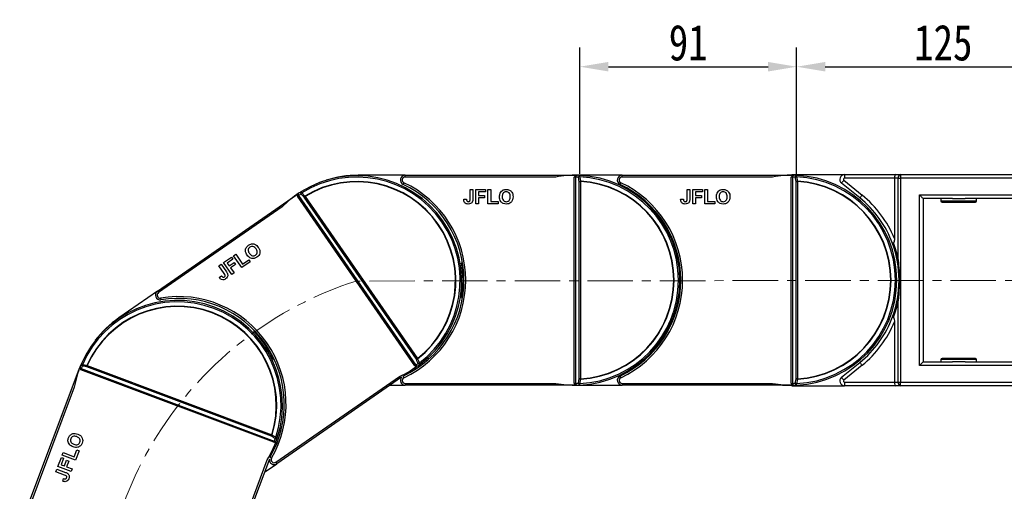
# Model space of a CAD drawing. Header units: millimetres. Extents: x -1637 to 445, y 81 to 1539.
# Tile 22 of 52: x -869 to -456, y 939 to 1137. Entities that reach past the tile are written whole.
import ezdxf

# ---------------------------------------------------------------- set-up
doc = ezdxf.new("R2010")
doc.units = ezdxf.units.MM
doc.linetypes.add('CENTERX2', pattern=[20.32, 12.7, -2.54, 2.54, -2.54])
doc.styles.get("Standard").update_dxf_attribs({"font": '仿宋_GB2312.ttf', "width": 0.8})
doc.dimstyles.new('ISO-60.1', dxfattribs={"dimtxt": 15, "dimasz": 12, "dimexe": 8, "dimexo": 0.625, "dimgap": 2.5, "dimtad": 1, "dimdsep": 46, "dimtxsty": 'Standard', "dimcen": 2.5, "dimadec": 0, "dimazin": 0, "dimtfac": 1, "dimtmove": 0, "dimatfit": 3, "dimfxl": 0, "dimarcsym": 0})

# ---------------------------------------------------------------- blocks, each defined once
blk = doc.blocks.new('*D3488')
at = {"color": 0, "lineweight": -2}
for p, q in [((-543.43, 1072.22), (-543.43, 1125.18)), ((-420.41, 1070.53), (-420.41, 1125.18)), ((-531.43, 1117.18), (-432.41, 1117.18))]:
    blk.add_line(p, q, dxfattribs=at)
at = {"color": 0, "lineweight": 9}
for points in [[(-531.43, 1119.18), (-531.43, 1115.18), (-543.43, 1117.18)], [(-432.41, 1119.18), (-432.41, 1115.18), (-420.41, 1117.18)]]:
    blk.add_solid(points, dxfattribs=at)
at = {"layer": 'Defpoints', "color": 0, "lineweight": 9}
for p in [(-420.41, 1117.18), (-543.43, 1071.59), (-420.41, 1069.9)]:
    blk.add_point(p, dxfattribs=at)
at = {"color": 0, "lineweight": 9, "insert": (-481.92, 1127.18), "char_height": 15, "attachment_point": 5}
blk.add_mtext('125', dxfattribs=at)
blk = doc.blocks.new('*D3489')
at = {"color": 0, "lineweight": -2}
for p, q in [((-634.43, 1072.22), (-634.43, 1125.18)), ((-543.43, 1072.22), (-543.43, 1125.18)), ((-622.43, 1117.18), (-555.43, 1117.18))]:
    blk.add_line(p, q, dxfattribs=at)
at = {"color": 0, "lineweight": 9}
for points in [[(-622.43, 1119.18), (-622.43, 1115.18), (-634.43, 1117.18)], [(-555.43, 1119.18), (-555.43, 1115.18), (-543.43, 1117.18)]]:
    blk.add_solid(points, dxfattribs=at)
at = {"layer": 'Defpoints', "color": 0, "lineweight": 9}
for p in [(-543.43, 1117.18), (-634.43, 1071.59), (-543.43, 1071.59)]:
    blk.add_point(p, dxfattribs=at)
at = {"color": 0, "lineweight": 9, "insert": (-588.93, 1127.18), "char_height": 15, "attachment_point": 5}
blk.add_mtext('91', dxfattribs=at)

msp = doc.modelspace()

# ---------------------------------------------------------------- linework, layer by layer
at = {"color": 7, "linetype": 'Continuous', "lineweight": 25}
for p, q in [((-707.69, 1071.661), (-727.412, 1071.661)), ((-707.69, 1070.911), (-707.69, 1071.661)), ((-707.69, 1071.661), (-636.723, 1071.661)), ((-644.501, 1070.911), (-707.69, 1070.911)), ((-636.723, 1071.661), (-636.723, 1071.66)), ((-636.723, 1071.661), (-636.412, 1071.661)), ((-636.723, 984.411), (-636.723, 1070.911)), ((-636.567, 1070.911), (-636.723, 1070.911)), ((-616.69, 1071.661), (-636.412, 1071.661)), ((-636.192, 1070.905), (-636.192, 984.418)), ((-616.69, 1070.911), (-616.69, 1071.661)), ((-616.69, 1071.661), (-545.723, 1071.661)), ((-553.501, 1070.911), (-616.69, 1070.911)), ((-545.723, 1071.661), (-545.723, 1071.66)), ((-545.723, 1071.661), (-545.412, 1071.661)), ((-545.723, 984.411), (-545.723, 1070.911)), ((-545.567, 1070.911), (-545.723, 1070.911)), ((-545.412, 1071.925), (-523.327, 1071.925)), ((-545.192, 1070.905), (-545.192, 984.418)), ((-523.327, 1071.925), (-523.327, 1070.425)), ((-523.327, 1071.925), (-501.791, 1071.925)), ((-502.412, 1070.425), (-523.327, 1070.425)), ((-500.851, 1070.425), (-502.412, 1070.425)), ((-502.412, 1070.425), (-502.412, 1045.11)), ((-501.791, 1071.925), (-499.791, 1071.925)), ((-500.851, 1070.425), (-499.791, 1070.425)), ((-500.851, 1036.323), (-500.851, 1070.425)), ((-499.791, 1071.925), (-499.791, 1070.425)), ((-499.791, 1071.925), (-422.412, 1071.925)), ((-422.412, 1070.425), (-499.791, 1070.425)), ((-499.791, 1070.425), (-499.791, 984.897)), ((-634.632, 1069.022), (-634.101, 1069.022)), ((-634.632, 986.3), (-634.632, 1069.022)), ((-634.101, 1069.022), (-634.101, 986.3)), ((-543.632, 1069.022), (-543.101, 1069.022)), ((-543.632, 986.3), (-543.632, 1069.022)), ((-543.101, 1069.022), (-543.101, 986.3)), ((-516.924, 1062.166), (-524.586, 1068.371)), ((-523.642, 1069.536), (-515.98, 1063.332)), ((-811.644, 1023.056), (-753.308, 1063.47)), ((-703.622, 991.75), (-752.881, 1062.854)), ((-752.441, 1063.15), (-703.189, 992.057)), ((-702.978, 994.493), (-750.086, 1062.492)), ((-749.65, 1062.794), (-702.542, 994.795)), ((-680.411, 1065.661), (-679.257, 1065.661)), ((-680.411, 1061.778), (-680.411, 1065.661)), ((-679.257, 1065.661), (-679.257, 1061.879)), ((-678.026, 1059.661), (-678.026, 1065.661)), ((-678.026, 1065.661), (-673.949, 1065.661)), ((-673.949, 1064.661), (-676.873, 1064.661)), ((-676.873, 1064.661), (-676.873, 1063.199)), ((-676.873, 1063.199), (-674.334, 1063.199)), ((-674.334, 1062.199), (-676.873, 1062.199)), ((-676.873, 1062.199), (-676.873, 1059.661)), ((-674.334, 1063.199), (-674.334, 1062.199)), ((-673.949, 1065.661), (-673.949, 1064.661)), ((-672.949, 1059.661), (-672.949, 1065.661)), ((-672.949, 1065.661), (-671.796, 1065.661)), ((-671.796, 1065.661), (-671.796, 1060.661)), ((-589.411, 1065.661), (-588.257, 1065.661)), ((-589.411, 1061.778), (-589.411, 1065.661)), ((-588.257, 1065.661), (-588.257, 1061.879)), ((-587.026, 1059.661), (-587.026, 1065.661)), ((-587.026, 1065.661), (-582.949, 1065.661)), ((-582.949, 1064.661), (-585.873, 1064.661)), ((-585.873, 1064.661), (-585.873, 1063.199)), ((-585.873, 1063.199), (-583.334, 1063.199)), ((-583.334, 1062.199), (-585.873, 1062.199)), ((-585.873, 1062.199), (-585.873, 1059.661)), ((-583.334, 1063.199), (-583.334, 1062.199)), ((-582.949, 1065.661), (-582.949, 1064.661)), ((-581.949, 1059.661), (-581.949, 1065.661)), ((-581.949, 1065.661), (-580.796, 1065.661)), ((-580.796, 1065.661), (-580.796, 1060.661)), ((-491.912, 991.897), (-491.912, 1063.425)), ((-491.912, 1063.425), (-428.912, 1063.425)), ((-490.412, 1061.925), (-490.412, 993.397)), ((-478.104, 1061.925), (-490.412, 1061.925)), ((-482.912, 1061.925), (-482.912, 1060.925)), ((-478.104, 1061.925), (-472.719, 1061.925)), ((-443.104, 1061.925), (-472.719, 1061.925)), ((-467.912, 1060.925), (-467.912, 1061.925)), ((-759.275, 1058.424), (-811.217, 1022.44)), ((-683.103, 1061.584), (-681.949, 1061.661)), ((-676.873, 1059.661), (-678.026, 1059.661)), ((-668.719, 1059.661), (-672.949, 1059.661)), ((-671.796, 1060.661), (-668.719, 1060.661)), ((-668.719, 1060.661), (-668.719, 1059.661)), ((-592.103, 1061.584), (-590.949, 1061.661)), ((-585.873, 1059.661), (-587.026, 1059.661)), ((-577.719, 1059.661), (-581.949, 1059.661)), ((-580.796, 1060.661), (-577.719, 1060.661)), ((-577.719, 1060.661), (-577.719, 1059.661)), ((-482.412, 1060.425), (-468.412, 1060.425)), ((-783.843, 1035.017), (-780.492, 1037.338)), ((-780.492, 1037.338), (-779.923, 1036.516)), ((-779.67, 1037.908), (-778.722, 1038.565)), ((-776.253, 1032.976), (-779.67, 1037.908)), ((-778.722, 1038.565), (-775.874, 1034.455)), ((-785.804, 1033.659), (-784.855, 1034.316)), ((-783.592, 1030.466), (-785.804, 1033.659)), ((-784.855, 1034.316), (-782.701, 1031.207)), ((-780.427, 1030.085), (-783.843, 1035.017)), ((-779.923, 1036.516), (-782.325, 1034.852)), ((-782.325, 1034.852), (-781.493, 1033.65)), ((-781.493, 1033.65), (-779.406, 1035.096)), ((-778.837, 1034.274), (-780.924, 1032.828)), ((-780.924, 1032.828), (-779.478, 1030.742)), ((-779.406, 1035.096), (-778.837, 1034.274)), ((-772.775, 1035.385), (-776.253, 1032.976)), ((-775.874, 1034.455), (-773.345, 1036.207)), ((-773.345, 1036.207), (-772.775, 1035.385)), ((-683.616, 1034.961), (-684.022, 1034.961)), ((-592.616, 1034.961), (-593.022, 1034.961)), ((-785.695, 1028.774), (-784.79, 1029.494)), ((-779.478, 1030.742), (-780.427, 1030.085)), ((-811.644, 1023.056), (-827.856, 1011.825)), ((-684.022, 1020.361), (-683.616, 1020.361)), ((-593.022, 1020.361), (-592.616, 1020.361)), ((-500.851, 984.897), (-500.851, 1018.999)), ((-502.412, 1010.212), (-502.412, 984.897)), ((-770.955, 1006.598), (-771.289, 1006.367)), ((-841.086, 991.872), (-763.639, 962.803)), ((-762.974, 994.365), (-762.641, 994.596)), ((-703.402, 991.711), (-702.651, 991.684)), ((-524.586, 986.951), (-516.924, 993.156)), ((-515.98, 991.99), (-523.642, 985.786)), ((-428.912, 991.897), (-491.912, 991.897)), ((-490.412, 993.397), (-478.104, 993.397)), ((-482.912, 994.397), (-482.912, 993.397)), ((-468.412, 994.897), (-482.412, 994.897)), ((-472.719, 993.397), (-478.104, 993.397)), ((-472.719, 993.397), (-443.104, 993.397)), ((-467.912, 993.397), (-467.912, 994.397)), ((-869.416, 923.904), (-844.478, 990.345)), ((-843.776, 990.081), (-843.721, 990.227)), ((-762.792, 959.685), (-843.776, 990.081)), ((-843.583, 990.576), (-762.612, 960.184)), ((-763.826, 962.306), (-841.273, 991.375)), ((-703.194, 991.133), (-708.352, 987.56)), ((-761.957, 951.336), (-710.016, 987.32)), ((-709.199, 986.973), (-761.53, 950.719)), ((-713.98, 983.661), (-707.69, 983.661)), ((-707.69, 984.411), (-707.69, 983.661)), ((-707.69, 984.411), (-644.501, 984.411)), ((-636.723, 983.661), (-707.69, 983.661)), ((-636.567, 984.411), (-636.723, 984.411)), ((-636.723, 983.661), (-636.723, 983.662)), ((-636.412, 983.661), (-636.723, 983.661)), ((-636.564, 984.254), (-635.962, 983.804)), ((-636.412, 983.661), (-616.69, 983.661)), ((-634.101, 986.3), (-634.632, 986.3)), ((-616.69, 984.411), (-616.69, 983.661)), ((-616.69, 984.411), (-553.501, 984.411)), ((-545.723, 983.661), (-616.69, 983.661)), ((-545.567, 984.411), (-545.723, 984.411)), ((-545.723, 983.661), (-545.723, 983.662)), ((-545.412, 983.661), (-545.723, 983.661)), ((-545.564, 984.254), (-544.962, 983.804)), ((-545.412, 983.397), (-523.327, 983.397)), ((-543.101, 986.3), (-543.632, 986.3)), ((-523.327, 984.897), (-502.412, 984.897)), ((-523.327, 984.897), (-523.327, 983.397)), ((-501.791, 983.397), (-523.327, 983.397)), ((-502.412, 984.897), (-500.851, 984.897)), ((-499.791, 983.397), (-501.791, 983.397)), ((-500.851, 984.897), (-499.791, 984.897)), ((-499.791, 983.397), (-499.791, 984.897)), ((-499.791, 984.897), (-422.412, 984.897)), ((-422.412, 983.397), (-499.791, 983.397)), ((-846.509, 982.799), (-868.714, 923.64)), ((-762.09, 959.421), (-764.295, 953.548)), ((-762.59, 959.778), (-761.957, 960.184)), ((-851.591, 954.32), (-851.185, 955.4)), ((-845.973, 952.212), (-851.591, 954.32)), ((-851.185, 955.4), (-846.504, 953.643)), ((-846.504, 953.643), (-845.423, 956.524)), ((-844.487, 956.172), (-845.973, 952.212)), ((-845.423, 956.524), (-844.487, 956.172)), ((-853.375, 949.567), (-851.942, 953.384)), ((-851.006, 953.032), (-852.033, 950.296)), ((-852.033, 950.296), (-850.665, 949.782)), ((-851.942, 953.384), (-851.006, 953.032)), ((-850.665, 949.782), (-849.773, 952.159)), ((-849.773, 952.159), (-848.837, 951.807)), ((-848.837, 951.807), (-849.729, 949.431)), ((-787.73, 893.244), (-765.526, 952.402)), ((-764.657, 952.582), (-787.028, 892.98)), ((-766.701, 947.137), (-761.53, 950.719)), ((-854.213, 947.334), (-853.807, 948.415)), ((-850.577, 945.97), (-854.213, 947.334)), ((-853.807, 948.415), (-850.266, 947.085)), ((-847.758, 947.458), (-853.375, 949.567)), ((-849.729, 949.431), (-847.352, 948.539)), ((-847.352, 948.539), (-847.758, 947.458)), ((-851.342, 943.381), (-851.009, 944.488))]:
    msp.add_line(p, q, dxfattribs=at)
at = {"color": 8, "linetype": 'Continuous', "lineweight": 25}
for p, q in [((-482.912, 1060.925), (-467.912, 1060.925)), ((-467.912, 994.397), (-482.912, 994.397))]:
    msp.add_line(p, q, dxfattribs=at)
at = {"color": 1, "linetype": 'CENTERX2', "lineweight": 13, "ltscale": 1.5}
msp.add_line((-398.842, 1027.661), (-728.251, 1027.302), dxfattribs=at)
at = {"color": 7, "linetype": 'Continuous', "lineweight": 25, "flags": 128}
for points in [[(-634.459, 1071.014), (-634.454, 1071.138), (-634.449, 1071.253), (-634.444, 1071.357), (-634.44, 1071.447), (-634.437, 1071.519), (-634.434, 1071.573), (-634.433, 1071.605), (-634.432, 1071.616)], [(-550.239, 1071.661), (-549.38, 1071.747), (-545.412, 1071.925)], [(-543.459, 1071.014), (-543.454, 1071.138), (-543.449, 1071.253), (-543.444, 1071.357), (-543.44, 1071.447), (-543.437, 1071.519), (-543.434, 1071.573), (-543.433, 1071.605), (-543.432, 1071.616)], [(-708.221, 1068.53), (-708.283, 1068.397), (-708.343, 1068.27), (-708.398, 1068.152), (-708.447, 1068.05), (-708.486, 1067.965), (-708.516, 1067.902), (-708.534, 1067.864), (-708.54, 1067.851)], [(-634.101, 1069.022), (-634.1, 1069.041), (-634.099, 1069.059), (-634.098, 1069.078), (-634.097, 1069.096), (-634.096, 1069.114), (-634.095, 1069.133), (-634.094, 1069.151), (-634.093, 1069.169)], [(-617.221, 1068.53), (-617.283, 1068.397), (-617.343, 1068.27), (-617.398, 1068.152), (-617.447, 1068.05), (-617.486, 1067.965), (-617.516, 1067.902), (-617.534, 1067.864), (-617.54, 1067.851)], [(-543.101, 1069.022), (-543.1, 1069.041), (-543.099, 1069.059), (-543.098, 1069.078), (-543.097, 1069.096), (-543.096, 1069.114), (-543.095, 1069.133), (-543.094, 1069.151), (-543.093, 1069.169)], [(-524.586, 1068.371), (-524.568, 1068.393), (-524.514, 1068.459), (-524.427, 1068.567), (-524.309, 1068.712), (-524.166, 1068.889), (-524.003, 1069.09), (-523.826, 1069.309), (-523.642, 1069.536)], [(-753.308, 1063.47), (-753.276, 1063.492), (-753.244, 1063.515), (-753.212, 1063.537), (-753.18, 1063.559), (-753.148, 1063.581), (-753.116, 1063.603), (-753.084, 1063.625), (-753.053, 1063.647)], [(-752.753, 1062.942), (-752.769, 1062.931), (-752.785, 1062.92), (-752.801, 1062.909), (-752.817, 1062.898), (-752.833, 1062.887), (-752.849, 1062.876), (-752.865, 1062.865), (-752.881, 1062.854)], [(-751.079, 1064.227), (-751.145, 1064.332), (-751.206, 1064.429), (-751.262, 1064.518), (-751.31, 1064.594), (-751.348, 1064.655), (-751.377, 1064.701), (-751.394, 1064.728), (-751.4, 1064.738)], [(-750.086, 1062.492), (-750.042, 1062.523), (-749.993, 1062.556), (-749.941, 1062.592), (-749.886, 1062.63), (-749.829, 1062.67), (-749.771, 1062.71), (-749.711, 1062.752), (-749.65, 1062.794)], [(-749.65, 1062.794), (-749.66, 1062.81), (-749.67, 1062.825), (-749.679, 1062.841), (-749.689, 1062.857), (-749.699, 1062.872), (-749.708, 1062.888), (-749.718, 1062.904), (-749.727, 1062.919)], [(-515.98, 1063.332), (-516.164, 1063.105), (-516.341, 1062.886), (-516.505, 1062.684), (-516.648, 1062.508), (-516.765, 1062.363), (-516.852, 1062.255), (-516.906, 1062.189), (-516.924, 1062.166)], [(-491.912, 1063.425), (-491.619, 1063.132), (-491.338, 1062.851), (-491.079, 1062.592), (-490.851, 1062.364), (-490.665, 1062.178), (-490.526, 1062.039), (-490.441, 1061.954), (-490.412, 1061.925)], [(-811.217, 1022.44), (-811.3, 1022.56), (-811.38, 1022.676), (-811.454, 1022.782), (-811.519, 1022.876), (-811.572, 1022.952), (-811.611, 1023.009), (-811.636, 1023.044), (-811.644, 1023.056)], [(-810.297, 1020.18), (-810.273, 1020.035), (-810.25, 1019.897), (-810.228, 1019.769), (-810.209, 1019.657), (-810.194, 1019.565), (-810.182, 1019.496), (-810.175, 1019.454), (-810.173, 1019.44)], [(-843.077, 992.236), (-843.191, 992.285), (-843.297, 992.33), (-843.393, 992.371), (-843.475, 992.407), (-843.542, 992.435), (-843.591, 992.456), (-843.621, 992.469), (-843.631, 992.473)], [(-841.273, 991.375), (-841.253, 991.426), (-841.233, 991.482), (-841.211, 991.541), (-841.187, 991.603), (-841.163, 991.668), (-841.138, 991.735), (-841.112, 991.803), (-841.086, 991.872)], [(-841.086, 991.872), (-841.103, 991.879), (-841.12, 991.887), (-841.137, 991.894), (-841.154, 991.902), (-841.171, 991.909), (-841.188, 991.916), (-841.204, 991.924), (-841.221, 991.931)], [(-703.494, 991.838), (-703.51, 991.827), (-703.525, 991.816), (-703.541, 991.805), (-703.557, 991.794), (-703.573, 991.783), (-703.589, 991.772), (-703.605, 991.761), (-703.622, 991.75)], [(-702.542, 994.795), (-702.603, 994.753), (-702.663, 994.712), (-702.721, 994.671), (-702.778, 994.632), (-702.833, 994.594), (-702.885, 994.558), (-702.933, 994.524), (-702.978, 994.493)], [(-702.452, 994.679), (-702.463, 994.693), (-702.474, 994.708), (-702.486, 994.722), (-702.497, 994.737), (-702.508, 994.751), (-702.52, 994.766), (-702.531, 994.78), (-702.542, 994.795)], [(-701.337, 992.474), (-701.344, 992.483), (-701.364, 992.509), (-701.396, 992.551), (-701.44, 992.609), (-701.495, 992.681), (-701.558, 992.763), (-701.628, 992.855), (-701.702, 992.954)], [(-516.924, 993.156), (-516.906, 993.133), (-516.852, 993.067), (-516.765, 992.959), (-516.648, 992.814), (-516.505, 992.638), (-516.341, 992.436), (-516.164, 992.217), (-515.98, 991.99)], [(-490.412, 993.397), (-490.435, 993.374), (-490.502, 993.307), (-490.613, 993.196), (-490.763, 993.046), (-490.948, 992.861), (-491.162, 992.647), (-491.399, 992.41), (-491.651, 992.157), (-491.912, 991.897)], [(-844.478, 990.345), (-844.464, 990.382), (-844.45, 990.418), (-844.437, 990.455), (-844.423, 990.491), (-844.409, 990.528), (-844.396, 990.564), (-844.382, 990.6), (-844.369, 990.636)], [(-702.939, 991.31), (-702.971, 991.288), (-703.002, 991.266), (-703.034, 991.244), (-703.066, 991.222), (-703.098, 991.2), (-703.13, 991.178), (-703.162, 991.155), (-703.194, 991.133)], [(-617.221, 986.792), (-617.283, 986.925), (-617.343, 987.052), (-617.398, 987.17), (-617.447, 987.273), (-617.486, 987.357), (-617.516, 987.42), (-617.534, 987.458), (-617.54, 987.471)], [(-634.432, 983.706), (-634.433, 983.717), (-634.434, 983.749), (-634.437, 983.803), (-634.44, 983.875), (-634.444, 983.965), (-634.449, 984.069), (-634.454, 984.185), (-634.459, 984.308)], [(-634.093, 986.153), (-634.094, 986.171), (-634.095, 986.189), (-634.096, 986.208), (-634.097, 986.226), (-634.098, 986.244), (-634.099, 986.263), (-634.1, 986.281), (-634.101, 986.3)], [(-545.412, 983.397), (-549.38, 983.575), (-550.239, 983.661)], [(-543.432, 983.706), (-543.433, 983.717), (-543.434, 983.749), (-543.437, 983.803), (-543.44, 983.875), (-543.444, 983.965), (-543.449, 984.069), (-543.454, 984.185), (-543.459, 984.308)], [(-543.093, 986.153), (-543.094, 986.171), (-543.095, 986.189), (-543.096, 986.208), (-543.097, 986.226), (-543.098, 986.244), (-543.099, 986.263), (-543.1, 986.281), (-543.101, 986.3)], [(-524.586, 986.951), (-524.568, 986.929), (-524.514, 986.863), (-524.427, 986.755), (-524.309, 986.61), (-524.166, 986.433), (-524.003, 986.232), (-523.826, 986.013), (-523.642, 985.786)], [(-763.639, 962.803), (-763.665, 962.734), (-763.691, 962.666), (-763.716, 962.599), (-763.74, 962.534), (-763.764, 962.472), (-763.786, 962.413), (-763.807, 962.357), (-763.826, 962.306)], [(-763.499, 962.759), (-763.516, 962.764), (-763.534, 962.77), (-763.551, 962.775), (-763.569, 962.781), (-763.587, 962.786), (-763.604, 962.792), (-763.622, 962.797), (-763.639, 962.803)], [(-762.738, 959.83), (-762.744, 959.812), (-762.751, 959.794), (-762.758, 959.776), (-762.765, 959.758), (-762.772, 959.74), (-762.779, 959.722), (-762.785, 959.703), (-762.792, 959.685)], [(-761.981, 959.712), (-761.994, 959.676), (-762.008, 959.64), (-762.022, 959.604), (-762.035, 959.568), (-762.049, 959.531), (-762.063, 959.495), (-762.076, 959.458), (-762.09, 959.421)], [(-761.327, 961.581), (-761.338, 961.585), (-761.369, 961.595), (-761.42, 961.611), (-761.489, 961.634), (-761.574, 961.661), (-761.673, 961.694), (-761.783, 961.729), (-761.901, 961.767)], [(-761.957, 951.336), (-761.874, 951.215), (-761.794, 951.1), (-761.72, 950.993), (-761.655, 950.9), (-761.602, 950.823), (-761.563, 950.766), (-761.538, 950.731), (-761.53, 950.719)]]:
    msp.add_lwpolyline(points, dxfattribs=at)
at = {"color": 8, "linetype": 'Continuous', "lineweight": 25, "flags": 128}
for points in [[(-708.221, 986.792), (-708.283, 986.925), (-708.343, 987.052), (-708.398, 987.17), (-708.447, 987.273), (-708.486, 987.357), (-708.516, 987.42), (-708.533, 987.456)], [(-763.75, 952.991), (-763.877, 953.064), (-763.999, 953.135), (-764.111, 953.2), (-764.209, 953.257), (-764.29, 953.304), (-764.35, 953.339), (-764.384, 953.359)]]:
    msp.add_lwpolyline(points, dxfattribs=at)
at = {"color": 7, "linetype": 'Continuous', "lineweight": 25}
for centre, radius, start, end in [((-727.996, 1027.479), 44, 307.29199, 122.13481), ((-727.996, 1027.479), 43.397, 307.29199, 122.13481), ((-727.412, 1027.661), 44, 90, 107.75503), ((-707.69, 1069.661), 2, 90, 244.84651), ((-707.69, 1069.661), 1.25, 90, 244.84651), ((-636.412, 1027.661), 44, 88.59475, 100.59402), ((-633.016, 1070.912), 3.551, 177.47713, 180.01129), ((-635.313, 1070.924), 0.88, 137.55723, 181.27057), ((-636.942, 1027.661), 43.25, 87.42141, 89.00639), ((-636.412, 1027.661), 44, 87.42141, 88.59475), ((-634.324, 1070.948), 0.677, 99.21634, 186.83458), ((-633.916, 1067.974), 3.088, 100.13319, 110.47652), ((-636.412, 1027.661), 43.397, 272.57859, 87.42141), ((-636.412, 1027.661), 44, 272.57859, 87.42141), ((-616.69, 1069.661), 2, 90, 244.84651), ((-616.69, 1069.661), 1.25, 90, 244.84651), ((-545.412, 1027.661), 44, 88.59475, 100.59402), ((-542.014, 1070.912), 3.553, 177.47718, 180.00988), ((-544.313, 1070.924), 0.88, 137.55601, 181.27179), ((-545.942, 1027.661), 43.25, 87.42141, 89.00639), ((-545.412, 1027.661), 44, 87.42141, 88.59475), ((-543.324, 1070.948), 0.677, 99.21672, 186.83419), ((-542.916, 1067.974), 3.088, 100.13304, 110.47646), ((-545.412, 1027.661), 43.397, 272.57859, 87.42141), ((-545.412, 1027.661), 44, 272.57859, 87.42141), ((-523.327, 1069.925), 2, 90, 231), ((-523.327, 1069.925), 0.5, 90, 231), ((-499.525, 1070.613), 1.339, 101.42166, 188.04968), ((-727.996, 1027.479), 41.573, 307.91092, 121.51588), ((-727.996, 1027.479), 41.426, 307.91092, 121.51588), ((-727.412, 1027.661), 44.4, 295.15349, 64.84651), ((-727.412, 1027.661), 45.15, 295.15349, 64.84651), ((-633.551, 1066.119), 3.098, 100.08437, 110.42255), ((-636.412, 1027.661), 41.426, 273.19752, 86.80248), ((-636.412, 1027.661), 41.573, 273.19752, 86.80248), ((-636.412, 1027.661), 44.4, 295.15349, 64.84651), ((-636.412, 1027.661), 45.15, 295.15349, 64.84651), ((-542.551, 1066.119), 3.098, 100.0844, 110.42252), ((-545.412, 1027.661), 41.426, 273.19752, 86.80248), ((-545.412, 1027.661), 41.573, 273.19752, 86.80248), ((-727.996, 1027.479), 44, 123.30815, 135.30742), ((-753.323, 1063.459), 0.0189, 33.10456, 36.43335), ((-749.821, 1064.974), 3.567, 212.19603, 214.71899), ((-751.729, 1063.667), 0.88, 172.26965, 215.98343), ((-728.432, 1027.177), 43.25, 122.13481, 123.71979), ((-727.996, 1027.479), 44, 122.13481, 123.30815), ((-750.93, 1064.25), 0.677, 133.93028, 221.54767), ((-748.902, 1062.038), 3.088, 134.84558, 145.18982), ((-747.545, 1060.721), 3.098, 134.79723, 145.13543), ((-544.866, 1027.661), 44.4, 20.20546, 51), ((-544.866, 1027.661), 45.9, 22.34314, 51), ((-482.412, 1060.925), 0.5, 180, 270), ((-468.412, 1060.925), 0.5, 270, 0), ((-544.866, 1027.661), 44.4, 339.79454, 20.20546), ((-545.927, 1027.661), 45.9, 10.87743, 19.98193), ((-727.412, 1027.661), 44, 350.44995, 9.55005), ((-810.505, 1021.412), 2, 124.7134, 279.55992), ((-810.505, 1021.412), 1.25, 124.7134, 279.55992), ((-802.799, 975.657), 45.15, 329.86689, 99.55992), ((-803.175, 975.174), 44, 342.0054, 156.84822), ((-803.175, 975.174), 43.397, 342.0054, 156.84822), ((-803.175, 975.174), 41.573, 342.62433, 156.22929), ((-803.175, 975.174), 41.426, 342.62433, 156.22929), ((-802.799, 975.657), 44.4, 329.86689, 99.55992), ((-545.927, 1027.661), 45.9, 340.01807, 349.12257), ((-544.866, 1027.661), 44.4, 309, 339.79454), ((-802.799, 975.657), 44, 124.7134, 142.46843), ((-544.866, 1027.661), 45.9, 309, 337.65686), ((-802.799, 975.657), 44, 25.16335, 44.26345), ((-803.175, 975.174), 44, 158.02155, 170.02083), ((-803.175, 975.174), 44, 156.84822, 158.02155), ((-842.967, 992.34), 0.677, 168.64761, 256.25693), ((-803.361, 974.678), 43.25, 156.84822, 158.43319), ((-840.04, 991.677), 3.088, 169.55791, 179.90022), ((-838.172, 991.367), 3.101, 169.51799, 179.84576), ((-727.996, 1027.479), 44, 294.11938, 306.11866), ((-700.576, 993.859), 3.55, 214.70167, 217.23718), ((-728.432, 1027.177), 43.25, 305.70702, 307.29199), ((-702.455, 992.542), 0.88, 213.4411, 257.15813), ((-703.743, 997.494), 3.097, 284.29001, 294.63006), ((-702.987, 995.762), 3.088, 284.23849, 294.57974), ((-701.629, 993.085), 0.677, 207.87907, 295.49703), ((-727.996, 1027.479), 44, 306.11866, 307.29199), ((-482.412, 994.397), 0.5, 90, 180), ((-468.412, 994.397), 0.5, 0, 90), ((-844.468, 990.369), 0.026, 247.88063, 250.27037), ((-843.292, 991.406), 0.88, 206.98614, 250.69646), ((-842.475, 993.55), 3.549, 246.90222, 249.43793), ((-703.18, 991.144), 0.018, 213.0176, 216.52031), ((-616.69, 985.661), 2, 115.15349, 270), ((-707.69, 985.661), 2, 139.0024, 270), ((-707.69, 985.661), 1.25, 115.15349, 270), ((-636.412, 1027.661), 44, 259.40598, 271.40525), ((-633.016, 984.41), 3.551, 179.98864, 182.52294), ((-636.942, 1027.661), 43.25, 270.99361, 272.57859), ((-635.313, 984.398), 0.88, 178.72973, 222.44247), ((-636.412, 1027.661), 44, 271.40525, 272.57859), ((-634.324, 984.374), 0.677, 173.16557, 260.78352), ((-633.916, 987.348), 3.088, 249.52417, 259.86686), ((-633.551, 989.203), 3.098, 249.57735, 259.91536), ((-616.69, 985.661), 1.25, 115.15349, 270), ((-545.412, 1027.661), 44, 259.40598, 271.40525), ((-542.014, 984.41), 3.553, 179.99005, 182.52288), ((-545.942, 1027.661), 43.25, 270.99361, 272.57859), ((-544.313, 984.398), 0.88, 178.7285, 222.4437), ((-545.412, 1027.661), 44, 271.40525, 272.57859), ((-543.324, 984.374), 0.677, 173.16595, 260.78314), ((-542.916, 987.348), 3.088, 249.52423, 259.867), ((-542.551, 989.203), 3.098, 249.57738, 259.91533), ((-523.327, 985.397), 2, 129, 270), ((-523.327, 985.397), 0.5, 129, 270), ((-499.525, 984.71), 1.339, 171.95047, 258.57818), ((-766.163, 964.338), 3.096, 319.00151, 329.34474), ((-803.175, 975.174), 44, 328.83279, 340.83206), ((-761.487, 963.16), 3.556, 249.41619, 251.94677), ((-803.361, 974.678), 43.25, 340.42042, 342.0054), ((-762.285, 961), 0.88, 248.15414, 291.87193), ((-764.556, 963.345), 3.088, 318.95216, 329.29393), ((-761.915, 961.918), 0.677, 242.59312, 330.21016), ((-762.11, 959.369), 0.0561, 69.15749, 70.27739), ((-803.175, 975.174), 44, 340.83206, 342.0054), ((-762.669, 952.363), 2, 173.7158, 304.7134), ((-762.669, 952.363), 1.25, 149.86689, 304.7134)]:
    msp.add_arc(centre, radius, start, end, dxfattribs=at)
at = {"color": 1, "linetype": 'CENTERX2', "lineweight": 13, "ltscale": 1.5}
msp.add_arc((-681.344, 880.621), 153.999, 107.73374, 263.34044, dxfattribs=at)
at = {"color": 7, "linetype": 'Continuous', "lineweight": 25}
for centre, start_param, end_param in [((-501.791, 1070.425), 0, 1.5707963), ((-501.791, 984.897), 1.5707963, 3.1415927)]:
    msp.add_ellipse(centre, major_axis=(0, 1.5), ratio=0.4142136, start_param=start_param, end_param=end_param, dxfattribs=at)
for points, knots in [([(-636.564, 1071.068), (-636.616, 1071.017), (-636.669, 1070.965), (-636.721, 1070.912), (-636.723, 1070.911)], [0, 0, 0, 0, 0.9754991, 1, 1, 1, 1]), ([(-636.192, 1070.905), (-636.257, 1070.907), (-636.369, 1070.91), (-636.509, 1070.911), (-636.567, 1070.911)], [0, 0, 0, 0, 0.5842824, 1, 1, 1, 1]), ([(-635.962, 1071.518), (-636.14, 1071.405), (-636.353, 1071.271), (-636.534, 1071.097), (-636.564, 1071.068)], [0, 0, 0, 0, 0.8352723, 1, 1, 1, 1]), ([(-635.333, 1071.648), (-635.499, 1071.639), (-635.717, 1071.626), (-635.914, 1071.539), (-635.962, 1071.518)], [0, 0, 0, 0, 0.7597038, 1, 1, 1, 1]), ([(-634.632, 1069.022), (-634.715, 1069.444), (-634.836, 1070.059), (-634.958, 1070.674), (-634.996, 1070.867)], [0, 0, 0, 0, 0.6855322, 1, 1, 1, 1]), ([(-634.459, 1071.014), (-634.364, 1070.533), (-634.242, 1069.918), (-634.12, 1069.303), (-634.093, 1069.169)], [0, 0, 0, 0, 0.7828234, 1, 1, 1, 1]), ([(-545.564, 1071.068), (-545.616, 1071.017), (-545.669, 1070.965), (-545.721, 1070.912), (-545.723, 1070.911)], [0, 0, 0, 0, 0.97547577, 1, 1, 1, 1]), ([(-545.192, 1070.905), (-545.257, 1070.907), (-545.369, 1070.91), (-545.509, 1070.911), (-545.567, 1070.911)], [0, 0, 0, 0, 0.58428531, 1, 1, 1, 1]), ([(-544.962, 1071.518), (-545.14, 1071.405), (-545.353, 1071.271), (-545.534, 1071.097), (-545.564, 1071.068)], [0, 0, 0, 0, 0.8352708, 1, 1, 1, 1]), ([(-544.333, 1071.648), (-544.499, 1071.639), (-544.717, 1071.626), (-544.914, 1071.539), (-544.962, 1071.518)], [0, 0, 0, 0, 0.7597051, 1, 1, 1, 1]), ([(-543.632, 1069.022), (-543.715, 1069.444), (-543.836, 1070.059), (-543.958, 1070.674), (-543.996, 1070.867)], [0, 0, 0, 0, 0.68553194, 1, 1, 1, 1]), ([(-543.459, 1071.014), (-543.364, 1070.533), (-543.242, 1069.918), (-543.12, 1069.303), (-543.093, 1069.169)], [0, 0, 0, 0, 0.7828236, 1, 1, 1, 1]), ([(-752.84, 1063.073), (-752.853, 1063.002), (-752.867, 1062.929), (-752.88, 1062.855), (-752.881, 1062.854)], [0, 0, 0, 0, 0.97548191, 1, 1, 1, 1]), ([(-752.601, 1063.785), (-752.684, 1063.592), (-752.782, 1063.36), (-752.832, 1063.114), (-752.84, 1063.073)], [0, 0, 0, 0, 0.8352666, 1, 1, 1, 1]), ([(-752.441, 1063.15), (-752.496, 1063.115), (-752.59, 1063.054), (-752.705, 1062.975), (-752.753, 1062.942)], [0, 0, 0, 0, 0.58428297, 1, 1, 1, 1]), ([(-752.158, 1064.251), (-752.289, 1064.149), (-752.462, 1064.014), (-752.574, 1063.83), (-752.601, 1063.785)], [0, 0, 0, 0, 0.7597037, 1, 1, 1, 1]), ([(-750.086, 1062.492), (-750.395, 1062.791), (-750.845, 1063.227), (-751.295, 1063.663), (-751.437, 1063.801)], [0, 0, 0, 0, 0.6855297, 1, 1, 1, 1]), ([(-751.079, 1064.227), (-750.726, 1063.886), (-750.276, 1063.45), (-749.825, 1063.014), (-749.727, 1062.919)], [0, 0, 0, 0, 0.78282286, 1, 1, 1, 1]), ([(-681.175, 1060.584), (-681.036, 1060.593), (-680.827, 1060.607), (-680.597, 1060.774), (-680.407, 1061.148), (-680.409, 1061.498), (-680.411, 1061.778)], [0, 0, 0, 0, 0.2493941, 0.3744254, 0.4994547, 1, 1, 1, 1]), ([(-679.257, 1061.879), (-679.259, 1061.663), (-679.261, 1061.277), (-679.349, 1060.903), (-679.388, 1060.738)], [0, 0, 0, 0, 0.5602946, 1, 1, 1, 1]), ([(-668.103, 1062.625), (-668.095, 1062.918), (-668.081, 1063.44), (-667.91, 1063.933), (-667.835, 1064.15)], [0, 0, 0, 0, 0.5601719, 1, 1, 1, 1]), ([(-665.249, 1059.584), (-665.693, 1059.624), (-666.579, 1059.704), (-667.572, 1060.535), (-668.046, 1061.585), (-668.084, 1062.278), (-668.103, 1062.625)], [0, 0, 0, 0, 0.2799411, 0.5587133, 0.7790493, 1, 1, 1, 1]), ([(-667.835, 1064.15), (-667.658, 1064.469), (-667.341, 1065.04), (-666.778, 1065.361), (-666.53, 1065.502)], [0, 0, 0, 0, 0.559957, 1, 1, 1, 1]), ([(-665.251, 1064.738), (-665.537, 1064.705), (-666.107, 1064.639), (-666.869, 1063.86), (-666.919, 1063.118), (-666.949, 1062.665)], [0, 0, 0, 0, 0.2802657, 0.5598739, 1, 1, 1, 1]), ([(-666.949, 1062.665), (-666.936, 1062.381), (-666.909, 1061.814), (-666.531, 1061.093), (-665.92, 1060.651), (-665.474, 1060.606), (-665.251, 1060.584)], [0, 0, 0, 0, 0.2810121, 0.5601267, 0.7799443, 1, 1, 1, 1]), ([(-666.53, 1065.502), (-666.3, 1065.58), (-665.889, 1065.72), (-665.456, 1065.732), (-665.266, 1065.738)], [0, 0, 0, 0, 0.5595682, 1, 1, 1, 1]), ([(-665.266, 1065.738), (-664.819, 1065.695), (-663.926, 1065.611), (-662.933, 1064.762), (-662.467, 1063.7), (-662.43, 1063.002), (-662.411, 1062.653)], [0, 0, 0, 0, 0.2798272, 0.5586382, 0.7789885, 1, 1, 1, 1]), ([(-663.565, 1062.681), (-663.577, 1062.964), (-663.602, 1063.527), (-663.963, 1064.256), (-664.585, 1064.681), (-665.029, 1064.719), (-665.251, 1064.738)], [0, 0, 0, 0, 0.2810963, 0.5600088, 0.7797023, 1, 1, 1, 1]), ([(-665.251, 1060.584), (-664.966, 1060.621), (-664.396, 1060.695), (-663.648, 1061.487), (-663.596, 1062.228), (-663.565, 1062.681)], [0, 0, 0, 0, 0.2799843, 0.5597498, 1, 1, 1, 1]), ([(-662.411, 1062.653), (-662.441, 1062.209), (-662.499, 1061.324), (-663.199, 1060.249), (-664.205, 1059.66), (-664.901, 1059.609), (-665.249, 1059.584)], [0, 0, 0, 0, 0.280559, 0.5594764, 0.7794242, 1, 1, 1, 1]), ([(-590.175, 1060.584), (-590.036, 1060.593), (-589.827, 1060.607), (-589.597, 1060.774), (-589.407, 1061.148), (-589.409, 1061.498), (-589.411, 1061.778)], [0, 0, 0, 0, 0.2493953, 0.3744257, 0.4994545, 1, 1, 1, 1]), ([(-588.257, 1061.879), (-588.259, 1061.663), (-588.261, 1061.277), (-588.349, 1060.903), (-588.388, 1060.738)], [0, 0, 0, 0, 0.560294, 1, 1, 1, 1]), ([(-577.103, 1062.625), (-577.095, 1062.918), (-577.081, 1063.44), (-576.91, 1063.933), (-576.835, 1064.15)], [0, 0, 0, 0, 0.56017118, 1, 1, 1, 1]), ([(-574.249, 1059.584), (-574.693, 1059.624), (-575.579, 1059.704), (-576.572, 1060.535), (-577.046, 1061.585), (-577.084, 1062.278), (-577.103, 1062.625)], [0, 0, 0, 0, 0.2799406, 0.5587132, 0.7790493, 1, 1, 1, 1]), ([(-576.835, 1064.15), (-576.658, 1064.469), (-576.341, 1065.04), (-575.778, 1065.361), (-575.53, 1065.502)], [0, 0, 0, 0, 0.559956, 1, 1, 1, 1]), ([(-574.251, 1064.738), (-574.537, 1064.705), (-575.107, 1064.639), (-575.869, 1063.86), (-575.919, 1063.118), (-575.949, 1062.665)], [0, 0, 0, 0, 0.2802668, 0.5598741, 1, 1, 1, 1]), ([(-575.949, 1062.665), (-575.936, 1062.381), (-575.909, 1061.814), (-575.531, 1061.093), (-574.92, 1060.651), (-574.474, 1060.606), (-574.251, 1060.584)], [0, 0, 0, 0, 0.2810118, 0.5601268, 0.7799447, 1, 1, 1, 1]), ([(-575.53, 1065.502), (-575.3, 1065.58), (-574.889, 1065.72), (-574.456, 1065.732), (-574.266, 1065.738)], [0, 0, 0, 0, 0.5595645, 1, 1, 1, 1]), ([(-574.266, 1065.738), (-573.819, 1065.695), (-572.926, 1065.611), (-571.933, 1064.762), (-571.467, 1063.7), (-571.43, 1063.002), (-571.411, 1062.653)], [0, 0, 0, 0, 0.2798266, 0.5586385, 0.7789884, 1, 1, 1, 1]), ([(-572.565, 1062.681), (-572.577, 1062.964), (-572.602, 1063.527), (-572.963, 1064.256), (-573.585, 1064.681), (-574.029, 1064.719), (-574.251, 1064.738)], [0, 0, 0, 0, 0.2810965, 0.5600083, 0.7797031, 1, 1, 1, 1]), ([(-574.251, 1060.584), (-573.966, 1060.621), (-573.396, 1060.695), (-572.648, 1061.487), (-572.596, 1062.228), (-572.565, 1062.681)], [0, 0, 0, 0, 0.279983, 0.5597491, 1, 1, 1, 1]), ([(-571.411, 1062.653), (-571.441, 1062.209), (-571.499, 1061.324), (-572.199, 1060.249), (-573.205, 1059.66), (-573.901, 1059.609), (-574.249, 1059.584)], [0, 0, 0, 0, 0.2805591, 0.5594766, 0.7794243, 1, 1, 1, 1]), ([(-681.25, 1059.584), (-681.543, 1059.606), (-682.126, 1059.649), (-682.792, 1060.194), (-683.069, 1060.9), (-683.092, 1061.356), (-683.103, 1061.584)], [0, 0, 0, 0, 0.2802381, 0.558422, 0.7788368, 1, 1, 1, 1]), ([(-681.949, 1061.661), (-681.944, 1061.516), (-681.933, 1061.258), (-681.836, 1061.019), (-681.793, 1060.915)], [0, 0, 0, 0, 0.5609963, 1, 1, 1, 1]), ([(-681.793, 1060.915), (-681.753, 1060.859), (-681.673, 1060.747), (-681.461, 1060.611), (-681.284, 1060.594), (-681.175, 1060.584)], [0, 0, 0, 0, 0.2807457, 0.5609386, 1, 1, 1, 1]), ([(-679.388, 1060.738), (-679.482, 1060.538), (-679.671, 1060.139), (-680.332, 1059.655), (-680.902, 1059.611), (-681.25, 1059.584)], [0, 0, 0, 0, 0.2801249, 0.5603055, 1, 1, 1, 1]), ([(-590.25, 1059.584), (-590.543, 1059.606), (-591.126, 1059.649), (-591.792, 1060.194), (-592.069, 1060.9), (-592.092, 1061.356), (-592.103, 1061.584)], [0, 0, 0, 0, 0.2802376, 0.5584215, 0.778837, 1, 1, 1, 1]), ([(-590.949, 1061.661), (-590.944, 1061.516), (-590.933, 1061.258), (-590.836, 1061.019), (-590.793, 1060.915)], [0, 0, 0, 0, 0.5609943, 1, 1, 1, 1]), ([(-590.793, 1060.915), (-590.753, 1060.859), (-590.673, 1060.747), (-590.461, 1060.611), (-590.284, 1060.594), (-590.175, 1060.584)], [0, 0, 0, 0, 0.2807458, 0.5609361, 1, 1, 1, 1]), ([(-588.388, 1060.738), (-588.482, 1060.538), (-588.671, 1060.139), (-589.332, 1059.655), (-589.902, 1059.611), (-590.25, 1059.584)], [0, 0, 0, 0, 0.2801234, 0.5603049, 1, 1, 1, 1]), ([(-774.606, 1039.578), (-774.642, 1039.942), (-774.706, 1040.591), (-774.426, 1041.176), (-774.303, 1041.433)], [0, 0, 0, 0, 0.5599558, 1, 1, 1, 1]), ([(-774.303, 1041.433), (-774.158, 1041.628), (-773.9, 1041.977), (-773.551, 1042.234), (-773.398, 1042.347)], [0, 0, 0, 0, 0.5595721, 1, 1, 1, 1]), ([(-772.816, 1041.533), (-773.032, 1041.343), (-773.463, 1040.965), (-773.646, 1039.89), (-773.265, 1039.252), (-773.032, 1038.862)], [0, 0, 0, 0, 0.2802681, 0.5598743, 1, 1, 1, 1]), ([(-773.398, 1042.347), (-773.006, 1042.566), (-772.224, 1043.005), (-770.925, 1042.873), (-769.937, 1042.266), (-769.509, 1041.713), (-769.294, 1041.436)], [0, 0, 0, 0, 0.2798262, 0.5586377, 0.7789878, 1, 1, 1, 1]), ([(-770.259, 1040.803), (-770.43, 1041.028), (-770.771, 1041.476), (-771.483, 1041.87), (-772.236, 1041.866), (-772.623, 1041.644), (-772.816, 1041.533)], [0, 0, 0, 0, 0.2810955, 0.5600071, 0.7797061, 1, 1, 1, 1]), ([(-769.294, 1041.436), (-769.066, 1041.055), (-768.61, 1040.294), (-768.573, 1039.012), (-769.065, 1037.954), (-769.608, 1037.517), (-769.879, 1037.298)], [0, 0, 0, 0, 0.2805586, 0.5594765, 0.7794244, 1, 1, 1, 1]), ([(-502.79, 1043.346), (-502.891, 1043.287), (-503.094, 1043.168), (-503.196, 1043.058), (-503.203, 1043.01), (-503.198, 1042.997), (-503.198, 1042.996)], [0, 0, 0, 0, 0.399479, 0.7987931, 0.9895132, 1, 1, 1, 1]), ([(-502.412, 1045.11), (-502.419, 1044.77), (-502.429, 1044.32), (-502.533, 1043.78), (-502.62, 1043.531), (-502.719, 1043.393), (-502.772, 1043.358), (-502.79, 1043.346)], [0, 0, 0, 0, 0.52788263, 0.69965759, 0.8726706, 0.95593948, 1, 1, 1, 1]), ([(-773.958, 1038.172), (-774.117, 1038.417), (-774.403, 1038.855), (-774.544, 1039.357), (-774.606, 1039.578)], [0, 0, 0, 0, 0.5601699, 1, 1, 1, 1]), ([(-769.879, 1037.298), (-770.267, 1037.078), (-771.041, 1036.639), (-772.331, 1036.756), (-773.318, 1037.35), (-773.744, 1037.897), (-773.958, 1038.172)], [0, 0, 0, 0, 0.27994, 0.5587144, 0.7790483, 1, 1, 1, 1]), ([(-773.032, 1038.862), (-772.859, 1038.636), (-772.514, 1038.186), (-771.792, 1037.808), (-771.039, 1037.792), (-770.647, 1038.01), (-770.451, 1038.118)], [0, 0, 0, 0, 0.28100857, 0.56012649, 0.77994206, 1, 1, 1, 1]), ([(-770.451, 1038.118), (-770.237, 1038.311), (-769.811, 1038.696), (-769.647, 1039.774), (-770.027, 1040.412), (-770.259, 1040.803)], [0, 0, 0, 0, 0.2799818, 0.5597484, 1, 1, 1, 1]), ([(-500.851, 1036.323), (-500.851, 1036.318), (-500.777, 1035.538), (-500.56, 1033.197), (-500.332, 1029.282), (-500.374, 1024.279), (-500.676, 1020.854), (-500.851, 1019.004), (-500.851, 1018.999)], [0, 0, 0, 0, 0.0008707, 0.1358897, 0.4068139, 0.6776992, 0.9991294, 1, 1, 1, 1]), ([(-783.033, 1028.186), (-783.286, 1028.037), (-783.79, 1027.74), (-784.647, 1027.809), (-785.277, 1028.232), (-785.555, 1028.593), (-785.695, 1028.774)], [0, 0, 0, 0, 0.2802391, 0.558419, 0.7788353, 1, 1, 1, 1]), ([(-784.79, 1029.494), (-784.703, 1029.379), (-784.547, 1029.173), (-784.332, 1029.032), (-784.237, 1028.97)], [0, 0, 0, 0, 0.5609934, 1, 1, 1, 1]), ([(-784.237, 1028.97), (-784.172, 1028.947), (-784.043, 1028.9), (-783.791, 1028.91), (-783.635, 1028.997), (-783.541, 1029.05)], [0, 0, 0, 0, 0.2807411, 0.560931, 1, 1, 1, 1]), ([(-783.541, 1029.05), (-783.432, 1029.137), (-783.268, 1029.268), (-783.173, 1029.536), (-783.231, 1029.951), (-783.431, 1030.237), (-783.592, 1030.466)], [0, 0, 0, 0, 0.2493984, 0.3744261, 0.4994538, 1, 1, 1, 1]), ([(-782.159, 1030.194), (-782.123, 1029.977), (-782.051, 1029.541), (-782.318, 1028.767), (-782.762, 1028.406), (-783.033, 1028.186)], [0, 0, 0, 0, 0.2801233, 0.5603039, 1, 1, 1, 1]), ([(-782.701, 1031.207), (-782.579, 1031.028), (-782.362, 1030.71), (-782.221, 1030.352), (-782.159, 1030.194)], [0, 0, 0, 0, 0.5602914, 1, 1, 1, 1]), ([(-503.198, 1012.326), (-503.198, 1012.325), (-503.203, 1012.312), (-503.196, 1012.264), (-503.094, 1012.154), (-502.891, 1012.035), (-502.79, 1011.976)], [0, 0, 0, 0, 0.0104866, 0.2011834, 0.6005197, 1, 1, 1, 1]), ([(-502.79, 1011.976), (-502.754, 1011.948), (-502.67, 1011.881), (-502.541, 1011.597), (-502.43, 1011.03), (-502.419, 1010.524), (-502.412, 1010.212)], [0, 0, 0, 0, 0.08962694, 0.21035424, 0.51336704, 1, 1, 1, 1]), ([(-843.977, 991.641), (-844.027, 991.483), (-844.092, 991.274), (-844.079, 991.059), (-844.076, 991.007)], [0, 0, 0, 0, 0.7597028, 1, 1, 1, 1]), ([(-841.273, 991.375), (-841.697, 991.445), (-842.315, 991.548), (-842.934, 991.65), (-843.128, 991.682)], [0, 0, 0, 0, 0.68553145, 1, 1, 1, 1]), ([(-843.077, 992.236), (-842.593, 992.157), (-841.974, 992.055), (-841.355, 991.953), (-841.221, 991.931)], [0, 0, 0, 0, 0.7828237, 1, 1, 1, 1]), ([(-703.622, 991.75), (-703.62, 991.749), (-703.546, 991.736), (-703.473, 991.723), (-703.402, 991.711)], [0, 0, 0, 0, 0.0245506, 1, 1, 1, 1]), ([(-703.494, 991.838), (-703.446, 991.871), (-703.332, 991.952), (-703.242, 992.018), (-703.189, 992.057)], [0, 0, 0, 0, 0.4157066, 1, 1, 1, 1]), ([(-702.228, 992.769), (-702.306, 992.949), (-702.556, 993.524), (-702.807, 994.099), (-702.978, 994.493)], [0, 0, 0, 0, 0.3144688, 1, 1, 1, 1]), ([(-702.651, 991.684), (-702.513, 991.719), (-702.302, 991.772), (-702.122, 991.893), (-702.06, 991.935)], [0, 0, 0, 0, 0.6498386, 1, 1, 1, 1]), ([(-702.452, 994.679), (-702.281, 994.285), (-702.031, 993.71), (-701.781, 993.134), (-701.702, 992.954)], [0, 0, 0, 0, 0.6855371, 1, 1, 1, 1]), ([(-844.076, 991.007), (-844.034, 990.8), (-843.983, 990.553), (-843.883, 990.323), (-843.867, 990.285)], [0, 0, 0, 0, 0.8352645, 1, 1, 1, 1]), ([(-843.867, 990.285), (-843.837, 990.219), (-843.807, 990.151), (-843.776, 990.083), (-843.776, 990.081)], [0, 0, 0, 0, 0.9754828, 1, 1, 1, 1]), ([(-843.583, 990.576), (-843.608, 990.515), (-843.651, 990.412), (-843.7, 990.281), (-843.721, 990.227)], [0, 0, 0, 0, 0.58427756, 1, 1, 1, 1]), ([(-636.723, 984.411), (-636.721, 984.41), (-636.669, 984.357), (-636.616, 984.305), (-636.564, 984.254)], [0, 0, 0, 0, 0.0245127, 1, 1, 1, 1]), ([(-636.567, 984.411), (-636.509, 984.411), (-636.369, 984.412), (-636.257, 984.415), (-636.192, 984.418)], [0, 0, 0, 0, 0.4157177, 1, 1, 1, 1]), ([(-635.962, 983.804), (-635.829, 983.754), (-635.625, 983.678), (-635.409, 983.675), (-635.333, 983.674)], [0, 0, 0, 0, 0.6498413, 1, 1, 1, 1]), ([(-634.996, 984.455), (-634.958, 984.648), (-634.836, 985.263), (-634.715, 985.878), (-634.632, 986.3)], [0, 0, 0, 0, 0.3144684, 1, 1, 1, 1]), ([(-634.093, 986.153), (-634.177, 985.731), (-634.299, 985.116), (-634.421, 984.501), (-634.459, 984.308)], [0, 0, 0, 0, 0.6855373, 1, 1, 1, 1]), ([(-545.723, 984.411), (-545.721, 984.41), (-545.669, 984.357), (-545.616, 984.305), (-545.564, 984.254)], [0, 0, 0, 0, 0.02453602, 1, 1, 1, 1]), ([(-545.567, 984.411), (-545.509, 984.411), (-545.369, 984.412), (-545.257, 984.415), (-545.192, 984.418)], [0, 0, 0, 0, 0.4157148, 1, 1, 1, 1]), ([(-544.962, 983.804), (-544.829, 983.754), (-544.625, 983.678), (-544.409, 983.675), (-544.333, 983.674)], [0, 0, 0, 0, 0.649845, 1, 1, 1, 1]), ([(-543.996, 984.455), (-543.958, 984.648), (-543.836, 985.263), (-543.715, 985.878), (-543.632, 986.3)], [0, 0, 0, 0, 0.3144687, 1, 1, 1, 1]), ([(-543.093, 986.153), (-543.177, 985.731), (-543.299, 985.116), (-543.421, 984.501), (-543.459, 984.308)], [0, 0, 0, 0, 0.6855372, 1, 1, 1, 1]), ([(-848.963, 961.541), (-848.766, 961.944), (-848.373, 962.75), (-847.229, 963.381), (-846.072, 963.445), (-845.405, 963.234), (-845.071, 963.129)], [0, 0, 0, 0, 0.2798269, 0.558637, 0.7789878, 1, 1, 1, 1]), ([(-845.071, 963.129), (-844.666, 962.946), (-843.858, 962.58), (-843.098, 961.547), (-842.899, 960.397), (-843.097, 959.729), (-843.195, 959.394)], [0, 0, 0, 0, 0.2805611, 0.5594777, 0.7794243, 1, 1, 1, 1]), ([(-763.499, 962.759), (-763.134, 962.532), (-762.601, 962.202), (-762.068, 961.871), (-761.901, 961.767)], [0, 0, 0, 0, 0.6855361, 1, 1, 1, 1]), ([(-849.186, 960.274), (-849.179, 960.517), (-849.165, 960.951), (-849.024, 961.36), (-848.963, 961.541)], [0, 0, 0, 0, 0.5595681, 1, 1, 1, 1]), ([(-848.379, 958.577), (-848.616, 958.855), (-849.038, 959.352), (-849.141, 959.993), (-849.186, 960.274)], [0, 0, 0, 0, 0.5599574, 1, 1, 1, 1]), ([(-847.045, 957.79), (-847.317, 957.901), (-847.801, 958.098), (-848.202, 958.431), (-848.379, 958.577)], [0, 0, 0, 0, 0.56016923, 1, 1, 1, 1]), ([(-848.021, 961.203), (-848.091, 960.924), (-848.23, 960.367), (-847.768, 959.38), (-847.091, 959.072), (-846.677, 958.884)], [0, 0, 0, 0, 0.28026537, 0.55987508, 1, 1, 1, 1]), ([(-845.503, 962.059), (-845.772, 962.147), (-846.308, 962.321), (-847.118, 962.239), (-847.734, 961.807), (-847.926, 961.404), (-848.021, 961.203)], [0, 0, 0, 0, 0.2810979, 0.5600105, 0.7797056, 1, 1, 1, 1]), ([(-843.195, 959.394), (-843.389, 958.993), (-843.775, 958.191), (-844.902, 957.553), (-846.052, 957.478), (-846.714, 957.686), (-847.045, 957.79)], [0, 0, 0, 0, 0.2799399, 0.5587142, 0.7790498, 1, 1, 1, 1]), ([(-846.677, 958.884), (-846.406, 958.797), (-845.867, 958.624), (-845.058, 958.724), (-844.43, 959.14), (-844.232, 959.542), (-844.132, 959.743)], [0, 0, 0, 0, 0.2810098, 0.5601287, 0.7799391, 1, 1, 1, 1]), ([(-844.132, 959.743), (-844.067, 960.023), (-843.935, 960.583), (-844.415, 961.562), (-845.09, 961.87), (-845.503, 962.059)], [0, 0, 0, 0, 0.279983, 0.5597516, 1, 1, 1, 1]), ([(-762.227, 961.316), (-762.394, 961.42), (-762.927, 961.75), (-763.46, 962.08), (-763.826, 962.306)], [0, 0, 0, 0, 0.3144686, 1, 1, 1, 1]), ([(-762.792, 959.685), (-762.791, 959.686), (-762.723, 959.717), (-762.655, 959.748), (-762.59, 959.778)], [0, 0, 0, 0, 0.02448709, 1, 1, 1, 1]), ([(-762.738, 959.83), (-762.718, 959.885), (-762.669, 960.016), (-762.633, 960.122), (-762.612, 960.184)], [0, 0, 0, 0, 0.4157151, 1, 1, 1, 1]), ([(-761.957, 960.184), (-761.864, 960.29), (-761.72, 960.454), (-761.642, 960.656), (-761.614, 960.727)], [0, 0, 0, 0, 0.6498414, 1, 1, 1, 1]), ([(-850.266, 947.085), (-850.064, 947.008), (-849.705, 946.871), (-849.385, 946.656), (-849.244, 946.562)], [0, 0, 0, 0, 0.5602838, 1, 1, 1, 1]), ([(-849.244, 946.562), (-849.091, 946.404), (-848.783, 946.087), (-848.562, 945.298), (-848.721, 944.749), (-848.818, 944.413)], [0, 0, 0, 0, 0.2801197, 0.5603042, 1, 1, 1, 1]), ([(-848.818, 944.413), (-848.941, 944.147), (-849.187, 943.616), (-849.931, 943.184), (-850.69, 943.173), (-851.124, 943.312), (-851.342, 943.381)], [0, 0, 0, 0, 0.280239, 0.5584237, 0.7788371, 1, 1, 1, 1]), ([(-851.009, 944.488), (-850.871, 944.443), (-850.626, 944.362), (-850.368, 944.369), (-850.255, 944.372)], [0, 0, 0, 0, 0.5610109, 1, 1, 1, 1]), ([(-849.728, 944.835), (-849.688, 944.968), (-849.628, 945.169), (-849.703, 945.443), (-849.987, 945.752), (-850.315, 945.873), (-850.577, 945.97)], [0, 0, 0, 0, 0.2493958, 0.3744297, 0.4994617, 1, 1, 1, 1]), ([(-850.255, 944.372), (-850.188, 944.39), (-850.055, 944.425), (-849.854, 944.577), (-849.776, 944.737), (-849.728, 944.835)], [0, 0, 0, 0, 0.2807493, 0.5609501, 1, 1, 1, 1])]:
    msp.add_open_spline(points, degree=3, knots=knots, dxfattribs=at)

# ---------------------------------------------------------------- dimensions: what is measured, and where the dimension line sits
at = {"color": 5, "lineweight": 9}
dim = msp.add_linear_dim(base=(-543.432, 1117.176), p1=(-634.432, 1071.593), p2=(-543.432, 1071.593), dimstyle='ISO-60.1', dxfattribs=at)
dim.commit()
dim.dimension.update_dxf_attribs({"geometry": '*D3489', "text_midpoint": (-588.932, 1127.176)})
dim = msp.add_linear_dim(base=(-420.412, 1117.176), p1=(-543.432, 1071.593), p2=(-420.412, 1069.901), text='125', dimstyle='ISO-60.1', dxfattribs=at)
dim.commit()
dim.dimension.update_dxf_attribs({"geometry": '*D3488', "text_midpoint": (-481.922, 1127.176)})

doc.saveas('drawing.dxf')
